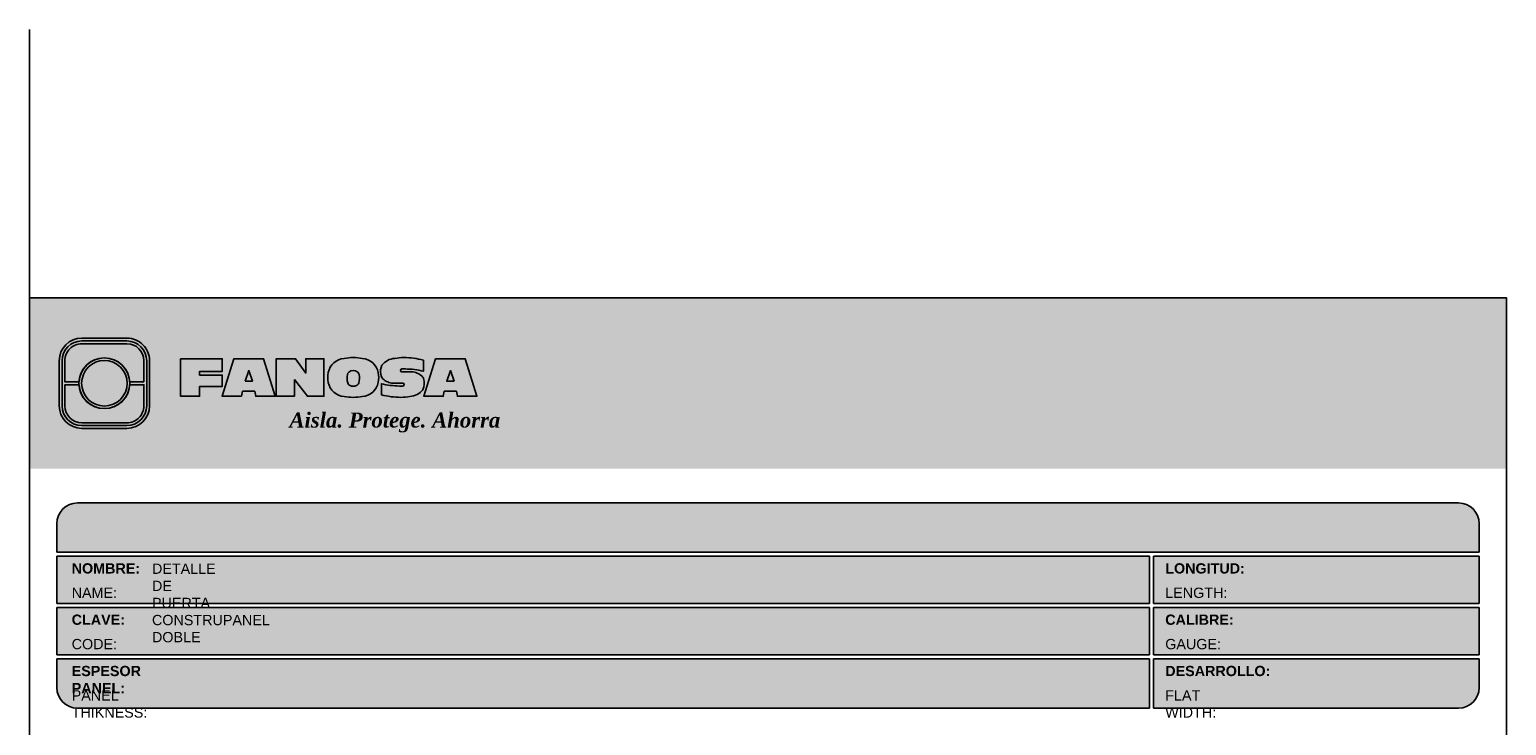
# Model space of a CAD drawing. Header units: millimetres. Extents: x 0 to 26, y 0 to 35.5.
# Tile 4 of 4: x 0 to 21.6, y 25.3 to 35.5. Entities that reach past the tile are written whole.
import ezdxf

# ---------------------------------------------------------------- set-up
doc = ezdxf.new("R2010")
doc.units = ezdxf.units.MM
doc.layers.add('TEXTO CUADRO DATOS', color=251, linetype='Continuous', lineweight=0)
doc.styles.get("Standard").update_dxf_attribs({"font": 'arial.ttf'})

# ---------------------------------------------------------------- blocks, each defined once
blk = doc.blocks.new('LOGO 1')
h = blk.add_hatch(color=7)
h.set_gradient(color1=(255, 255, 255), color2=(0, 0, 255), rotation=180, tint=1)
h.paths.add_polyline_path([(362.633524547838, 273.3012676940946), (362.633524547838, 270.8012676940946), (384.2235245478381, 270.8012676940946), (384.2235245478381, 273.3012676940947)])
at = {"true_color": 0xffffff}
h = blk.add_hatch(color=7, dxfattribs=at)
edge = h.paths.add_edge_path()
edge.add_arc((364.057378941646, 271.7212676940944), 0.3299999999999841, -89.99999999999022, 9.890754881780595e-12, ccw=False)
edge.add_line((364.0573789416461, 271.3912676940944), (363.3973789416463, 271.3912676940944))
edge.add_arc((363.3973789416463, 271.7212676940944), 0.3299999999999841, 179.9999999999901, 269.9999999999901, ccw=False)
edge.add_line((363.0673789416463, 271.7212676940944), (363.0673789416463, 272.3812676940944))
edge.add_arc((363.3973789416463, 272.3812676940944), 0.3299999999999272, 90, 180, ccw=False)
edge.add_line((363.3973789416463, 272.7112676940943), (364.0573789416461, 272.7112676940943))
edge.add_arc((364.0573789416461, 272.3812676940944), 0.3299999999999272, 0, 90, ccw=False)
edge.add_line((364.387378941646, 272.3812676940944), (364.387378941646, 271.7212676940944))
edge = h.paths.add_edge_path(flags=16)
edge.add_arc((364.0573789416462, 271.7212676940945), 0.2887500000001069, 269.9999999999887, 359.9999999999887, ccw=False)
edge.add_line((364.0573789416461, 271.4325176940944), (363.3973789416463, 271.4325176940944))
edge.add_arc((363.3973789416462, 271.7212676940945), 0.2887500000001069, 180.0000000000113, 270.0000000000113, ccw=False)
edge.add_line((363.1086289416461, 271.7212676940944), (363.1086289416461, 272.3812676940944))
edge.add_arc((363.3973789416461, 272.3812676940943), 0.28875000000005, 89.99999999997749, 179.9999999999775, ccw=False)
edge.add_line((363.3973789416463, 272.6700176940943), (364.0573789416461, 272.6700176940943))
edge.add_arc((364.0573789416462, 272.3812676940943), 0.28875000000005, 2.262368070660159e-11, 90.00000000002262, ccw=False)
edge.add_line((364.3461289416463, 272.3812676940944), (364.3461289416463, 271.7212676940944))
for color, points in [(30, [(364.0980555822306, 272.0718926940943), (364.3048789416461, 272.0718926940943), (364.3048789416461, 272.3812676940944, 0.4142135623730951), (364.0573789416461, 272.6287676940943), (363.3973789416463, 272.6287676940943, 0.4142135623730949), (363.1498789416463, 272.3812676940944), (363.1498789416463, 272.0718926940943), (363.3567023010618, 272.0718926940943, -0.9459053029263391)]), (170, [(364.3048789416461, 271.7212676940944), (364.3048789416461, 272.0306426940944), (364.0980555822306, 272.0306426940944, -0.9459053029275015), (363.3567023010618, 272.0306426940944), (363.1498789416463, 272.0306426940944), (363.1498789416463, 271.7212676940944, 0.4142135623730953), (363.3973789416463, 271.4737676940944), (364.057378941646, 271.4737676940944, 0.4142135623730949)])]:
    blk.add_hatch(color=color).paths.add_polyline_path(points)
h = blk.add_hatch(color=7, dxfattribs=at)
h.paths.add_polyline_path([(363.3561289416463, 272.0512676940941, 1), (364.0986289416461, 272.0512676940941, 1)])
h.paths.add_polyline_path([(364.0602079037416, 272.0512676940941, -1), (363.3945499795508, 272.0512676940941, -1)], flags=16)
h = blk.add_hatch(color=252)
h.set_gradient(color1=(132, 132, 132), rotation=70.00000000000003, tint=1, name='SPHERICAL')
h.paths.add_polyline_path([(364.0602079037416, 272.0512676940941, 1), (363.3945499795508, 272.0512676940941, 1)])
blk.add_hatch(color=7, dxfattribs=at).paths.add_polyline_path([(364.8420585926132, 272.4104305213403), (365.4501879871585, 272.4104305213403), (365.4501879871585, 272.2247109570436), (365.119665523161, 272.2247109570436), (365.119665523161, 272.1719110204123), (365.4501879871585, 272.1719110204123), (365.4501879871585, 272.00471122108), (365.119665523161, 272.00471122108), (365.119665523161, 271.8609844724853), (364.8420585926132, 271.8609844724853)])
h = blk.add_hatch(color=7, dxfattribs=at)
h.paths.add_polyline_path([(365.620750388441, 272.4104305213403), (365.4485062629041, 271.8609844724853), (365.7332546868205, 271.8609844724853), (365.7479187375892, 271.934277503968), (365.9266795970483, 271.934277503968), (365.9413436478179, 271.8609844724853), (366.2260920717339, 271.8609844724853), (366.0538479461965, 272.4104305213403)])
h.paths.add_polyline_path([(365.837299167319, 272.2366800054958), (365.8906148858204, 272.0814774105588), (365.7839834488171, 272.0814774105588)], flags=16)
h = blk.add_hatch(color=7, dxfattribs=at)
h.paths.add_polyline_path([(366.9358659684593, 272.4104305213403), (366.6709453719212, 272.4104305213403), (366.6709453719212, 272.1991139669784), (366.5221127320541, 272.4104305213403), (366.2395855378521, 272.4104305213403), (366.2395855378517, 271.8609844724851), (366.5045061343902, 271.8609844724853), (366.5045061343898, 272.1071001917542), (366.6947223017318, 271.8609844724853), (366.9358659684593, 271.8609844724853)])
h.paths.add_polyline_path([(367.4970415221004, 272.4140725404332, 0.09403921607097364), (367.2339520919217, 272.4140725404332, 0.3497782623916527), (367.0006865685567, 272.2074327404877, 0.09737279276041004), (367.0006865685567, 272.0639822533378, 0.3497782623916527), (367.2339520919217, 271.8573424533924, 0.09403921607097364), (367.4970415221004, 271.8573424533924, 0.3497782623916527), (367.7303070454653, 272.0639822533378, 0.09737279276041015), (367.7303070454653, 272.2074327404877, 0.3497782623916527)])
h.paths.add_polyline_path([(367.2999959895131, 272.2148320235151, -0.3799377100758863), (367.4309976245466, 272.2148320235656, -0.158874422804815), (367.4503779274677, 272.1817168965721, -0.1263576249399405), (367.44577155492, 272.0572845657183, -0.2142742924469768), (367.4126854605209, 272.0188340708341, -0.2226123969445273), (367.318308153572, 272.0188340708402, -0.2142742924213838), (367.2852220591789, 272.0572845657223, -0.1263576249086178), (367.2806156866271, 272.1817168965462, -0.1588744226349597)], flags=16)
h.paths.add_polyline_path([(368.0775589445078, 272.2601931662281), (368.1276424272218, 272.2601931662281, -0.05869489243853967), (368.3904870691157, 272.2278050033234), (368.3904870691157, 272.3881713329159, 0.06395994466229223), (368.1046346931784, 272.4264429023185, 0.04691611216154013), (367.9730899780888, 272.4140725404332, 0.2229690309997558), (367.7857619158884, 272.3139728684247, 0.1654172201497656), (367.7667124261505, 272.182419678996, 0.1952229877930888), (367.8161538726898, 272.1004656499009, 0.07724634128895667), (367.887655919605, 272.0635888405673, 0.08066867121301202), (367.9607834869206, 272.0517133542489), (368.0895714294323, 272.0517133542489, -1), (368.0895714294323, 272.0112218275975), (368.0394879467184, 272.0112218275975, -0.05869489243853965), (367.7766433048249, 272.0436099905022), (367.7766433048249, 271.8832436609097, 0.0639599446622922), (368.0624956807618, 271.8449720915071, 0.04691611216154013), (368.1940403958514, 271.8573424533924, 0.2229690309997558), (368.3813684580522, 271.9574421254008, 0.2091142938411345), (368.391184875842, 272.1225548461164, 0.1301021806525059), (368.3636451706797, 272.1610969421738, 0.09267767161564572), (368.2794744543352, 272.2078261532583, 0.08066867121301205), (368.2063468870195, 272.2197016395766), (368.0775589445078, 272.2197016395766, -1)])
h.paths.add_polyline_path([(369.0017330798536, 272.4104305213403), (368.5686355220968, 272.4104305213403), (368.3963913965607, 271.8609844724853), (368.6811398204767, 271.8609844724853), (368.6958038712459, 271.934277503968), (368.8745647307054, 271.934277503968), (368.8892287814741, 271.8609844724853), (369.1739772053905, 271.8609844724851)])
h.paths.add_polyline_path([(368.7851843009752, 272.2366800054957), (368.8385000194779, 272.0814774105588), (368.7318685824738, 272.0814774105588)], flags=16)
at = {"color": 7, "true_color": 0xffffff}
for points in [[(364.387378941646, 271.7212676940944, -0.414213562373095), (364.0573789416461, 271.3912676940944), (363.3973789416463, 271.3912676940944, -0.414213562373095), (363.0673789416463, 271.7212676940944), (363.0673789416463, 272.3812676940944, -0.414213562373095), (363.3973789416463, 272.7112676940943), (364.0573789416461, 272.7112676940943, -0.4142135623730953), (364.387378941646, 272.3812676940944)], [(364.3461289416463, 271.7212676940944, -0.4142135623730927), (364.0573789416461, 271.4325176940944), (363.3973789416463, 271.4325176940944, -0.4142135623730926), (363.1086289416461, 271.7212676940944), (363.1086289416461, 272.3812676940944, -0.414213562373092), (363.3973789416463, 272.6700176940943), (364.0573789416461, 272.6700176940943, -0.4142135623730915), (364.3461289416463, 272.3812676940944)], [(367.7303070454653, 272.2074327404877, 0.3497782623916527), (367.4970415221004, 272.4140725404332, 0.09403921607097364), (367.2339520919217, 272.4140725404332, 0.3497782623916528), (367.0006865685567, 272.2074327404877, 0.09737279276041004), (367.0006865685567, 272.0639822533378, 0.3497782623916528), (367.2339520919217, 271.8573424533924, 0.09403921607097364), (367.4970415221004, 271.8573424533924, 0.3497782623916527), (367.7303070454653, 272.0639822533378, 0.09737279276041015)], [(368.3637508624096, 272.1610094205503, 0.09280978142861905), (368.2794744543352, 272.2078261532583, 0.08066867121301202), (368.2063468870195, 272.2197016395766), (368.0775589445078, 272.2197016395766, -0.9999999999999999), (368.0775589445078, 272.2601931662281), (368.1276424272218, 272.2601931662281, -0.05869489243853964), (368.3904870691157, 272.2278050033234), (368.3904870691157, 272.3881713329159, 0.06395994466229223), (368.1046346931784, 272.4264429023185, 0.04691611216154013), (367.9730899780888, 272.4140725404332, 0.2229690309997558), (367.7857619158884, 272.3139728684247, 0.1654172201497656), (367.7667124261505, 272.182419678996, 0.1952229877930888), (367.8161538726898, 272.1004656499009, 0.07724634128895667), (367.887655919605, 272.0635888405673, 0.08066867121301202), (367.9607834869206, 272.0517133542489), (368.0895714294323, 272.0517133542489, -0.9999999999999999), (368.0895714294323, 272.0112218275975), (368.0394879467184, 272.0112218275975, -0.05869489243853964), (367.7766433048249, 272.0436099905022), (367.7766433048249, 271.8832436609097, 0.06395994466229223), (368.0624956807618, 271.8449720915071, 0.04691611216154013), (368.1940403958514, 271.8573424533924, 0.2229690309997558), (368.3813684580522, 271.9574421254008, 0.2091142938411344), (368.391184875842, 272.1225548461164, 0.1341802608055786)], [(367.2852220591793, 272.0572845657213, 0.2142742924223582), (367.318308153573, 272.0188340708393, 0.2226123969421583), (367.4126854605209, 272.0188340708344, 0.2142742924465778), (367.44577155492, 272.0572845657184, 0.1263576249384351), (367.4503779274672, 272.1817168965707, 0.1588744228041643), (367.4309976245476, 272.2148320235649, 0.379937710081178), (367.2999959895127, 272.2148320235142, 0.1588744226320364), (367.2806156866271, 272.1817168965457, 0.1263576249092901)]]:
    blk.add_lwpolyline(points, format="xyb", close=True, dxfattribs=at)
at = {"color": 30}
blk.add_lwpolyline([(364.3048789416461, 272.0718926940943), (364.3048789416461, 272.3812676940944, 0.414213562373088), (364.0573789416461, 272.6287676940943), (363.3973789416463, 272.6287676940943, 0.4142135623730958), (363.1498789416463, 272.3812676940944), (363.1498789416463, 272.0718926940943), (363.3567023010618, 272.0718926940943, -0.9459053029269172), (364.0980555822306, 272.0718926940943)], format="xyb", close=True, dxfattribs=at)
at = {"color": 7, "true_color": 0xffffff}
for points in [[(364.8420585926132, 272.4104305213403), (365.4501879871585, 272.4104305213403), (365.4501879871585, 272.2247109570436), (365.119665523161, 272.2247109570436), (365.119665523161, 272.1719110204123), (365.4501879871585, 272.1719110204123), (365.4501879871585, 272.00471122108), (365.119665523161, 272.00471122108), (365.119665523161, 271.8609844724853), (364.8420585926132, 271.8609844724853)], [(365.7332546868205, 271.8609844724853), (365.4485062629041, 271.8609844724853), (365.620750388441, 272.4104305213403), (366.0538479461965, 272.4104305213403), (366.2260920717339, 271.8609844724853), (365.9413436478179, 271.8609844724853), (365.9266795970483, 271.934277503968), (365.7479187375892, 271.934277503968)], [(366.5045061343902, 272.1071001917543), (366.5045061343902, 271.8609844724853), (366.2395855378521, 271.8609844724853), (366.2395855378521, 272.4104305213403), (366.5221127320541, 272.4104305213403), (366.6709453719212, 272.1991139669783), (366.6709453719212, 272.4104305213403), (366.9358659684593, 272.4104305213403), (366.9358659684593, 271.8609844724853), (366.6947223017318, 271.8609844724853)], [(368.8745647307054, 271.934277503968), (368.8892287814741, 271.8609844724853), (369.1739772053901, 271.8609844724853), (369.0017330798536, 272.4104305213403), (368.5686355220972, 272.4104305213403), (368.3963913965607, 271.8609844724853), (368.6811398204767, 271.8609844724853), (368.6958038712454, 271.934277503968)], [(365.7839834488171, 272.0814774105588), (365.837299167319, 272.2366800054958), (365.8906148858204, 272.0814774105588)], [(368.8385000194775, 272.0814774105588), (368.7851843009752, 272.2366800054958), (368.7318685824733, 272.0814774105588)]]:
    blk.add_lwpolyline(points, close=True, dxfattribs=at)
at = {"color": 170}
blk.add_lwpolyline([(363.3567023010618, 272.0306426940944, 0.9459053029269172), (364.0980555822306, 272.0306426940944), (364.3048789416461, 272.0306426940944), (364.3048789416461, 271.7212676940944, -0.4142135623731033), (364.0573789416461, 271.4737676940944), (363.3973789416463, 271.4737676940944, -0.414213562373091), (363.1498789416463, 271.7212676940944), (363.1498789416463, 272.0306426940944)], format="xyb", close=True, dxfattribs=at)
at = {"color": 7, "true_color": 0xffffff}
for radius in [0.3712499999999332, 0.332828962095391]:
    blk.add_circle((363.7273789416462, 272.0512676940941), radius, dxfattribs=at)
at = {"color": 254, "insert": (366.4315877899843, 271.623287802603), "char_height": 0.22, "width": 5.448476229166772, "attachment_point": 1}
blk.add_mtext('{\\fBookman Old Style|b1|i1|c0|p18;\\C255;\\c16777215;Aisla. Protege. Ahorra}', dxfattribs=at)

msp = doc.modelspace()

# ---------------------------------------------------------------- hatches: boundary and pattern name
at = {"true_color": 0xb3b3b3}
msp.add_hatch(color=253, dxfattribs=at).paths.add_polyline_path([(21.18999480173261, 27.87273195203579), (21.18999480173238, 28.29273195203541, 0.4142135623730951), (20.88999480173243, 28.59273195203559), (0.6999948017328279, 28.59273195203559, 0.4142135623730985), (0.3999948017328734, 28.29273195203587), (0.399994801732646, 27.87273195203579)])
h = msp.add_hatch(color=253, dxfattribs=at)
h.paths.add_polyline_path([(0.399994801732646, 27.81273195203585), (0.399994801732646, 27.12273195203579), (16.36948627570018, 27.12273195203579), (16.36948627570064, 27.81273195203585)])
h.paths.add_polyline_path([(16.36948627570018, 26.37273195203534), (16.36948627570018, 27.06273195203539), (0.399994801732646, 27.06273195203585), (0.399994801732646, 26.37273195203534)])
h.paths.add_polyline_path([(16.36948627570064, 25.59273195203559), (16.36948627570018, 26.31273195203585), (0.399994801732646, 26.31273195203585), (0.3999948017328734, 25.89273195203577, 0.4142135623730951), (0.6999948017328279, 25.59273195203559)])
h.paths.add_polyline_path([(16.42948627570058, 26.31273195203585), (16.42948627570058, 25.59273195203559), (20.88999480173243, 25.59273195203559, 0.4142135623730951), (21.18999480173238, 25.89273195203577), (21.18999480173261, 26.31273195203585)])
h.paths.add_polyline_path([(16.42948627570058, 27.06273195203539), (16.42948627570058, 26.37273195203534), (21.18999480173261, 26.37273195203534), (21.18999480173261, 27.06273195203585)])
h.paths.add_polyline_path([(16.42948627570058, 27.81273195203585), (16.42948627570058, 27.12273195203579), (21.18999480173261, 27.12273195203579), (21.18999480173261, 27.81273195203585)])

# ---------------------------------------------------------------- linework, layer by layer
at = {"color": 254, "true_color": 0xe3e3e3}
msp.add_line((-5.19826744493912e-06, 31.59273195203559), (-5.19826744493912e-06, 35.51411210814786), dxfattribs=at)
at = {"color": 253, "true_color": 0xb3b3b3}
for p, q in [((0.6999948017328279, 28.59273195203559), (20.88999480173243, 28.59273195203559)), ((0.399994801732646, 27.87273195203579), (0.399994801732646, 28.29273195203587)), ((21.18999480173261, 28.29273195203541), (21.18999480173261, 27.87273195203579)), ((0.399994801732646, 27.87273195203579), (21.18999480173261, 27.87273195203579)), ((0.399994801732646, 27.12273195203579), (0.399994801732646, 27.81273195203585)), ((0.399994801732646, 27.81273195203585), (16.36948627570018, 27.81273195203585)), ((16.36948627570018, 27.12273195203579), (16.36948627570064, 27.81273195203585)), ((16.42948627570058, 27.81273195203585), (21.18999480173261, 27.81273195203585)), ((16.42948627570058, 27.12273195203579), (16.42948627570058, 27.81273195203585)), ((21.18999480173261, 27.81273195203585), (21.18999480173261, 27.12273195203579)), ((0.399994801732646, 27.12273195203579), (16.36948627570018, 27.12273195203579)), ((0.399994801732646, 26.37273195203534), (0.399994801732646, 27.06273195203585)), ((0.399994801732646, 27.06273195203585), (16.36948627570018, 27.06273195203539)), ((16.36948627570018, 26.37273195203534), (16.36948627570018, 27.06273195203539)), ((16.42948627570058, 27.12273195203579), (21.18999480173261, 27.12273195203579)), ((16.42948627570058, 27.06273195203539), (21.18999480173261, 27.06273195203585)), ((16.42948627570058, 26.37273195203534), (16.42948627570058, 27.06273195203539)), ((21.18999480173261, 27.06273195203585), (21.18999480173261, 26.37273195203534)), ((0.399994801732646, 26.37273195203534), (16.36948627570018, 26.37273195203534)), ((16.42948627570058, 26.37273195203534), (21.18999480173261, 26.37273195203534)), ((0.399994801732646, 25.89273195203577), (0.399994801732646, 26.31273195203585)), ((0.399994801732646, 26.31273195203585), (16.36948627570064, 26.31273195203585)), ((16.36948627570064, 25.59273195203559), (16.36948627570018, 26.31273195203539)), ((16.42948627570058, 26.31273195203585), (21.18999480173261, 26.31273195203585)), ((16.42948627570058, 25.59273195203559), (16.42948627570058, 26.31273195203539)), ((21.18999480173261, 26.31273195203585), (21.18999480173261, 25.89273195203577)), ((0.6999948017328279, 25.59273195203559), (16.36948627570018, 25.59273195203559)), ((16.42948627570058, 25.59273195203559), (20.88999480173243, 25.59273195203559))]:
    msp.add_line(p, q, dxfattribs=at)
at = {"color": 254, "true_color": 0xe3e3e3}
msp.add_lwpolyline([(-5.19826744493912e-06, 3.652731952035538), (21.5899948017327, 3.652731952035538), (21.5899948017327, 31.59273195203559), (-5.19826744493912e-06, 31.59273195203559)], close=True, dxfattribs=at)
at = {"color": 253, "true_color": 0xb3b3b3}
for centre, start, end in [((0.6999948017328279, 28.29273195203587), 90, 180), ((20.88999480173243, 28.29273195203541), 0, 90), ((0.6999948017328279, 25.89273195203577), 180, 270), ((20.88999480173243, 25.89273195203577), 270, 0)]:
    msp.add_arc(centre, 0.3, start, end, dxfattribs=at)

# ---------------------------------------------------------------- block references
msp.add_blockref('LOGO 1', (-362.6335297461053, -241.7085357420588))

# ---------------------------------------------------------------- texts
at = {"layer": 'TEXTO CUADRO DATOS', "char_height": 0.15, "width": 0.003231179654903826, "attachment_point": 1}
for s, insert in [('{\\fArial|b1|i0|c0|p34;NOMBRE:}', (0.615996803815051, 27.71126627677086)), ('{\\fArial|b0|i0|c0|p34;DETALLE DE PUERTA CONSTRUPANEL DOBLE}', (1.790046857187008, 27.70615031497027)), ('{\\fArial|b1|i0|c0|p34;LONGITUD:}', (16.60177680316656, 27.71126627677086)), ('{\\fArial|b0|i0|c0|p34;NAME:}', (0.615996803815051, 27.35459320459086)), ('{\\fArial|b0|i0|c0|p34;LENGTH:}', (16.60177680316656, 27.35459320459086)), ('{\\fArial|b1|i0|c0|p34;CLAVE:}', (0.615996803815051, 26.96126627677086)), ('{\\fArial|b1|i0|c0|p34;CALIBRE:}', (16.60177680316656, 26.96126627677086)), ('{\\fArial|b0|i0|c0|p34;CODE:}', (0.615996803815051, 26.60459320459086)), ('{\\fArial|b0|i0|c0|p34;GAUGE:}', (16.60177680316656, 26.60459320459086)), ('{\\fArial|b1|i0|c0|p34;ESPESOR PANEL:}', (0.615996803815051, 26.21126627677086)), ('{\\fArial|b1|i0|c0|p34;DESARROLLO:}', (16.60177680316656, 26.21126627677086)), ('{\\fArial|b0|i0|c0|p34;PANEL THIKNESS:}', (0.615996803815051, 25.85459320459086)), ('{\\fArial|b0|i0|c0|p34;FLAT WIDTH:}', (16.60177680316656, 25.85459320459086))]:
    msp.add_mtext(s, dxfattribs=dict(at, insert=insert))

doc.saveas('drawing.dxf')
